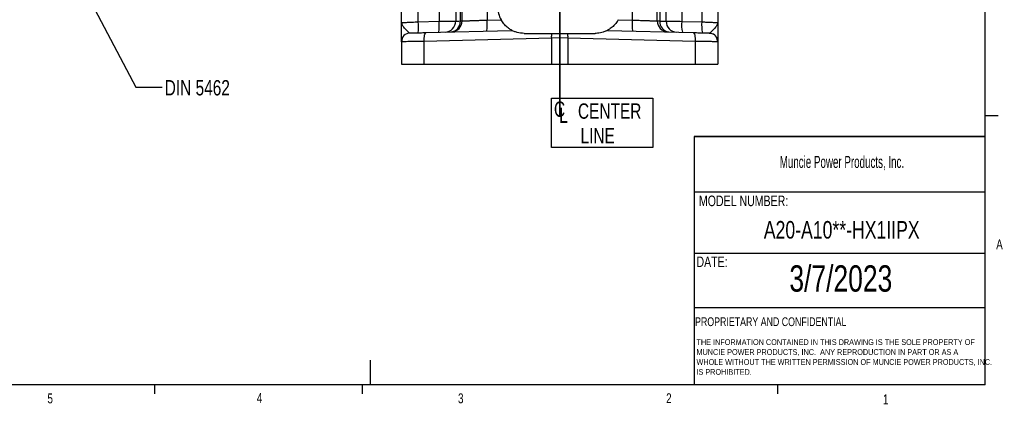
# Model space of a CAD drawing. Header units: inches. Extents: x 0.4 to 16.6, y 0.2 to 10.8.
# Tile 7 of 15: x 7.2 to 16.6, y 0.2 to 3.9. Entities that reach past the tile are written whole.
import ezdxf

# ---------------------------------------------------------------- set-up
doc = ezdxf.new("R2010")
doc.units = ezdxf.units.IN
doc.header["$MEASUREMENT"] = 0
doc.layers.add('BORDER', color=7, linetype='Continuous', lineweight=25)
doc.layers.add('SLD-0', color=7, linetype='Continuous', lineweight=25)
doc.styles.add('SLDTEXTSTYLE0', font='TXT', dxfattribs={"width": 0.75})
doc.styles.add('SLDTEXTSTYLE1', font='TXT', dxfattribs={"width": 0.605})
doc.dimstyles.new('SLDDIMSTYLE1', dxfattribs={"dimtxt": 0.18, "dimasz": 0.13, "dimexe": 0, "dimexo": 0.0625, "dimgap": 0, "dimtad": 0, "dimtih": 1, "dimtoh": 1, "dimdec": 0, "dimrnd": 1e-09, "dimzin": 0, "dimdsep": 46, "dimtxsty": 'Standard', "dimsah": 1, "dimcen": 0.09, "dimadec": 0, "dimazin": 0, "dimtfac": 0.13, "dimtdec": 0, "dimtofl": 0, "dimtmove": 0, "dimatfit": 3, "dimfxl": 0, "dimfrac": 2, "dimtolj": 1, "dimtzin": 0, "dimarcsym": 0})

# ---------------------------------------------------------------- blocks, each defined once
blk = doc.blocks.new('SW_NOTE_0')
at = {"layer": 'SLD-0', "color": 0, "char_height": 0.055, "attachment_point": 1, "style": 'SLDTEXTSTYLE0'}
for s, insert in [('THE INFORMATION CONTAINED IN THIS DRAWING IS THE SOLE PROPERTY OF', (0, 0.0709)), ('MUNCIE POWER PRODUCTS, INC.  ANY REPRODUCTION IN PART OR AS A', (0, -0.0235)), ('WHOLE WITHOUT THE WRITTEN PERMISSION OF MUNCIE POWER PRODUCTS, INC.', (0, -0.1178)), ('IS PROHIBITED.', (0, -0.2122))]:
    blk.add_mtext(s, dxfattribs=dict(at, insert=insert))
blk = doc.blocks.new('SW_SYMBOL_MOD_CL')
at = {"layer": 'SLD-0', "color": 0, "char_height": 30.8, "attachment_point": 5, "style": 'SLDTEXTSTYLE0'}
for s, insert in [('C', (15.7, 23.6)), ('L', (23.6, 11.8))]:
    blk.add_mtext(s, dxfattribs=dict(at, insert=insert))
blk = doc.blocks.new('SW_NOTE_0_1')
at = {"layer": 'SLD-0', "color": 0}
for p, q in [((-0.0016, -0.2312), (-0.0016, 0.2385)), ((-0.0016, 0.2385), (0.9584, 0.2385)), ((0.9584, 0.2385), (0.9584, -0.2312)), ((0.9584, -0.2312), (-0.0016, -0.2312))]:
    blk.add_line(p, q, dxfattribs=at)
at = {"layer": 'SLD-0', "color": 0, "xscale": 0.004731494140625, "yscale": 0.004731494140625, "zscale": 0.004731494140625}
blk.add_blockref('SW_SYMBOL_MOD_CL', (0, 0.0202), dxfattribs=at)
at = {"layer": 'SLD-0', "color": 0, "char_height": 0.14583, "attachment_point": 1, "style": 'SLDTEXTSTYLE0'}
for s, insert in [('CENTER', (0.2491, 0.188)), ('LINE', (0.2734, -0.0458))]:
    blk.add_mtext(s, dxfattribs=dict(at, insert=insert))

msp = doc.modelspace()

# ---------------------------------------------------------------- linework, layer by layer
at = {"color": 7, "linetype": 'Continuous', "lineweight": 25}
for p, q in [((13.0319, 3.8555), (13.0319, 4.9951)), ((13.2678, 3.8467), (13.2678, 4.9951)), ((13.2928, 4.6897), (13.2928, 3.8464)), ((11.4178, 3.8467), (11.4178, 4.5337)), ((11.6537, 4.5453), (11.6537, 3.8555)), ((11.4011, 3.8465), (11.4011, 4.2183)), ((10.8428, 3.8316), (10.8428, 3.9836)), ((11.0022, 3.8384), (11.0022, 3.9836)), ((11.199, 3.9836), (11.199, 3.8435)), ((11.3566, 3.9836), (11.3566, 3.8451)), ((13.3526, 3.8445), (13.3526, 3.9836)), ((13.4997, 3.9836), (13.4997, 3.8431)), ((13.6906, 3.9836), (13.6906, 3.8381)), ((13.8428, 3.9836), (13.8428, 3.8316)), ((10.8428, 3.8316), (10.8483, 3.8319)), ((10.8477, 3.82), (10.8428, 3.8316)), ((10.8457, 3.8317), (10.8436, 3.8205)), ((11.0022, 3.8384), (11.199, 3.8435)), ((11.6537, 3.8555), (11.7868, 3.8589)), ((12.8988, 3.8589), (13.0319, 3.8555)), ((13.4997, 3.8431), (13.6906, 3.8381)), ((13.8376, 3.8318), (13.8428, 3.8316)), ((13.8428, 3.8316), (13.838, 3.8203)), ((13.842, 3.8208), (13.84, 3.8317)), ((11.0774, 3.7364), (11.8896, 3.7577)), ((12.7959, 3.7577), (13.6082, 3.7364)), ((10.8428, 3.6491), (10.8428, 3.4356)), ((12.2638, 3.6847), (11.0571, 3.6531)), ((11.0571, 3.4356), (11.0571, 3.6531)), ((12.0061, 3.7289), (12.2661, 3.7289)), ((12.3428, 3.6862), (12.2638, 3.6847)), ((12.2638, 3.6847), (12.2638, 3.4356)), ((12.4217, 3.6847), (12.3428, 3.6862)), ((12.4194, 3.7289), (12.6794, 3.7289)), ((12.4217, 3.6847), (12.4217, 3.4356)), ((13.6284, 3.6531), (12.4217, 3.6847)), ((13.6284, 3.6531), (13.6284, 3.4356)), ((13.8428, 3.6491), (13.8353, 3.6493)), ((13.8428, 3.6491), (13.8428, 3.4356)), ((10.8428, 3.4356), (11.0571, 3.4356)), ((11.0571, 3.4356), (12.2638, 3.4356)), ((12.2638, 3.4356), (12.4217, 3.4356)), ((12.4217, 3.4356), (13.6284, 3.4356)), ((13.6284, 3.4356), (13.8428, 3.4356))]:
    msp.add_line(p, q, dxfattribs=at)
at = {"color": 7, "linetype": 'Continuous', "lineweight": 25, "flags": 128}
for points in [[(11.0571, 3.6531), (11.0572, 3.6693), (11.058, 3.6849), (11.0598, 3.6992), (11.0622, 3.7118), (11.0653, 3.7222), (11.069, 3.7299), (11.0731, 3.7347), (11.0774, 3.7364)], [(13.6082, 3.7364), (13.6125, 3.7347), (13.6165, 3.7299), (13.6202, 3.7222), (13.6233, 3.7118), (13.6258, 3.6992), (13.6275, 3.6849), (13.6284, 3.6693), (13.6284, 3.6531)], [(13.7616, 3.7324), (13.7776, 3.7305), (13.7922, 3.7258)]]:
    msp.add_lwpolyline(points, dxfattribs=at)
at = {"color": 7, "linetype": 'Continuous', "lineweight": 25}
for centre, radius, start, end in [((12.0061, 3.9789), 0.25, 180, 208.67907), ((10.4043, 3.7968), 0.5993, 354.02379, 3.97697), ((10.6011, 3.802), 0.5993, 354.02379, 3.97697), ((11.2532, 3.8445), 0.1034, 271.80509, 0.3396), ((11.3023, 3.8412), 0.0989, 274.58207, 3.10305), ((11.3138, 3.8467), 0.104, 271.5, 0), ((11.0558, 3.8139), 0.5993, 354.02379, 3.97697), ((13.6297, 3.8139), 0.5993, 176.02303, 185.97621), ((13.3718, 3.8467), 0.104, 180, 268.5), ((13.3892, 3.8386), 0.0968, 175.36967, 263.61457), ((13.455, 3.8428), 0.1024, 179.05826, 267.63594), ((13.8033, 3.8094), 0.3054, 173.67196, 193.30944), ((13.9942, 3.8044), 0.3054, 173.67196, 193.30944), ((10.9261, 3.6491), 0.0833, 91.5, 180), ((12.5335, 3.6926), 0.2698, 172.26346, 181.66845), ((12.1521, 3.6926), 0.2698, 358.33155, 7.73654), ((13.7594, 3.6491), 0.0833, 0, 29.46347)]:
    msp.add_arc(centre, radius, start, end, dxfattribs=at)
for points, knots in [([(10.8428, 3.6491), (10.8428, 3.6499), (10.8428, 3.6515), (10.8428, 3.6634), (10.8428, 3.6815), (10.8428, 3.7078), (10.8428, 3.7428), (10.8428, 3.7857), (10.8428, 3.8162), (10.8428, 3.8316)], [0, 0, 0, 0, 0.1249395, 0.2501263, 0.3727131, 0.5005739, 0.6650645, 0.8303125, 1, 1, 1, 1]), ([(11.199, 3.8435), (11.2207, 3.8438), (11.2589, 3.8441), (11.3074, 3.8446), (11.3427, 3.845), (11.352, 3.8451), (11.3566, 3.8451)], [0, 0, 0, 0, 0.285011, 0.499936, 0.757669, 1, 1, 1, 1]), ([(11.3566, 3.8451), (11.3612, 3.8452), (11.3705, 3.8455), (11.3909, 3.8462), (11.4011, 3.8465)], [0, 0, 0, 0, 0.4960907, 1, 1, 1, 1]), ([(11.4011, 3.8465), (11.406, 3.8466), (11.4156, 3.8467), (11.4171, 3.8467), (11.4178, 3.8467)], [0, 0, 0, 0, 0.504309, 1, 1, 1, 1]), ([(11.4178, 3.8467), (11.421, 3.8468), (11.4258, 3.847), (11.4552, 3.8481), (11.4797, 3.849), (11.5027, 3.8498), (11.5215, 3.8505), (11.5426, 3.8513), (11.5696, 3.8523), (11.6065, 3.8537), (11.6366, 3.8548), (11.6537, 3.8555)], [0, 0, 0, 0, 0.2426246, 0.3693035, 0.4992146, 0.5595767, 0.6230255, 0.6895611, 0.7591832, 0.8636599, 1, 1, 1, 1]), ([(11.8896, 3.7577), (11.8889, 3.7581), (11.8872, 3.759), (11.8717, 3.7676), (11.8458, 3.7858), (11.8135, 3.8164), (11.7956, 3.8449), (11.7868, 3.8589)], [0, 0, 0, 0, 0.101068, 0.239881, 0.483992, 0.746038, 1, 1, 1, 1]), ([(12.8988, 3.8589), (12.8909, 3.8463), (12.8734, 3.8181), (12.8398, 3.7854), (12.812, 3.7665), (12.7978, 3.7587), (12.7965, 3.758), (12.7959, 3.7577)], [0, 0, 0, 0, 0.2282945, 0.5091598, 0.7942115, 0.9093742, 1, 1, 1, 1]), ([(13.0319, 3.8555), (13.0437, 3.855), (13.0655, 3.8542), (13.0949, 3.8531), (13.128, 3.8519), (13.1638, 3.8505), (13.201, 3.8492), (13.2304, 3.8481), (13.2597, 3.847), (13.2646, 3.8468), (13.2678, 3.8467)], [0, 0, 0, 0, 0.094541, 0.174892, 0.241043, 0.377032, 0.500723, 0.63065, 0.757344, 1, 1, 1, 1]), ([(13.2678, 3.8467), (13.2688, 3.8467), (13.271, 3.8466), (13.2855, 3.8465), (13.2928, 3.8464)], [0, 0, 0, 0, 0.493424, 1, 1, 1, 1]), ([(13.2928, 3.8464), (13.3056, 3.846), (13.331, 3.8452), (13.3455, 3.8448), (13.3526, 3.8445)], [0, 0, 0, 0, 0.505452, 1, 1, 1, 1]), ([(13.3526, 3.8445), (13.3571, 3.8445), (13.3665, 3.8444), (13.3966, 3.8441), (13.4414, 3.8436), (13.4796, 3.8433), (13.4997, 3.8431)], [0, 0, 0, 0, 0.203756, 0.4384, 0.703847, 1, 1, 1, 1]), ([(13.8428, 3.8316), (13.8428, 3.8162), (13.8428, 3.7857), (13.8428, 3.7428), (13.8428, 3.7077), (13.8428, 3.6817), (13.8428, 3.6567), (13.8428, 3.6522), (13.8428, 3.6491)], [0, 0, 0, 0, 0.169826, 0.335253, 0.499961, 0.627917, 0.750681, 1, 1, 1, 1]), ([(10.9239, 3.7324), (10.926, 3.7325), (10.9301, 3.7326), (10.9638, 3.7335), (11.014, 3.7348), (11.0566, 3.7359), (11.0774, 3.7364)], [0, 0, 0, 0, 0.243268, 0.499953, 0.756665, 1, 1, 1, 1]), ([(12.0061, 3.7289), (11.9831, 3.7308), (11.9481, 3.7336), (11.9124, 3.7468), (11.8963, 3.7542), (11.8902, 3.7574), (11.8897, 3.7576), (11.8896, 3.7577)], [0, 0, 0, 0, 0.437339, 0.667102, 0.837046, 0.950512, 1, 1, 1, 1]), ([(12.7959, 3.7577), (12.7953, 3.7574), (12.7937, 3.7566), (12.7803, 3.7498), (12.7505, 3.738), (12.7132, 3.7298), (12.6863, 3.7291), (12.6794, 3.7289)], [0, 0, 0, 0, 0.108191, 0.255469, 0.490158, 0.869279, 1, 1, 1, 1]), ([(13.6082, 3.7364), (13.6289, 3.7359), (13.6716, 3.7348), (13.7217, 3.7335), (13.7554, 3.7326), (13.7596, 3.7325), (13.7616, 3.7324)], [0, 0, 0, 0, 0.243335, 0.500047, 0.756732, 1, 1, 1, 1]), ([(11.0571, 3.6531), (11.0403, 3.6528), (11.0077, 3.6522), (10.9694, 3.6515), (10.9409, 3.651), (10.9201, 3.6506), (10.8874, 3.65), (10.8515, 3.6493), (10.8456, 3.6492), (10.8428, 3.6491)], [0, 0, 0, 0, 0.140209, 0.270412, 0.3517, 0.42853, 0.500902, 0.754988, 1, 1, 1, 1]), ([(12.2661, 3.7289), (12.2739, 3.7289), (12.2903, 3.7289), (12.316, 3.7289), (12.3338, 3.7289), (12.3428, 3.7289)], [0, 0, 0, 0, 0.311383, 0.654131, 1, 1, 1, 1]), ([(12.3428, 3.7289), (12.3428, 3.7219), (12.3427, 3.7085), (12.3428, 3.6935), (12.3428, 3.6862)], [0, 0, 0, 0, 0.5178694, 1, 1, 1, 1]), ([(12.3428, 3.7289), (12.3508, 3.7289), (12.3678, 3.7289), (12.3935, 3.7289), (12.4107, 3.7289), (12.4194, 3.7289)], [0, 0, 0, 0, 0.311383, 0.654131, 1, 1, 1, 1]), ([(13.8389, 3.6492), (13.8389, 3.6568), (13.839, 3.6724), (13.8297, 3.6948), (13.814, 3.7142), (13.7991, 3.7221), (13.7917, 3.726)], [0, 0, 0, 0, 0.239843, 0.492533, 0.749334, 1, 1, 1, 1])]:
    msp.add_open_spline(points, degree=3, knots=knots, dxfattribs=at)
at = {"color": 8, "linetype": 'Continuous', "lineweight": 25}
for points, knots in [([(10.8483, 3.8319), (10.8497, 3.8319), (10.854, 3.8321), (10.8869, 3.8335), (10.9396, 3.8357), (10.9818, 3.8375), (11.0022, 3.8384)], [0, 0, 0, 0, 0.142839, 0.433286, 0.72719, 1, 1, 1, 1]), ([(13.6906, 3.8381), (13.7028, 3.8376), (13.7258, 3.8366), (13.7638, 3.835), (13.803, 3.8333), (13.8322, 3.8321), (13.8362, 3.8319), (13.8376, 3.8318)], [0, 0, 0, 0, 0.168939, 0.319961, 0.567371, 0.856913, 1, 1, 1, 1]), ([(10.9239, 3.7324), (10.9194, 3.7343), (10.9095, 3.7384), (10.885, 3.7653), (10.8557, 3.7933), (10.8502, 3.8117), (10.8477, 3.82)], [0, 0, 0, 0, 0.206466, 0.449493, 0.751104, 1, 1, 1, 1]), ([(13.838, 3.8203), (13.8355, 3.8119), (13.8299, 3.7934), (13.8005, 3.7653), (13.776, 3.7384), (13.7662, 3.7343), (13.7616, 3.7324)], [0, 0, 0, 0, 0.251157, 0.55186, 0.794155, 1, 1, 1, 1]), ([(13.8353, 3.6493), (13.8338, 3.6493), (13.8311, 3.6493), (13.8167, 3.6496), (13.8019, 3.6499), (13.7734, 3.6504), (13.7322, 3.6512), (13.6778, 3.6522), (13.6453, 3.6528), (13.6284, 3.6531)], [0, 0, 0, 0, 0.138119, 0.233999, 0.331043, 0.429253, 0.691411, 0.839996, 1, 1, 1, 1])]:
    msp.add_open_spline(points, degree=3, knots=knots, dxfattribs=at)
at = {"layer": 'BORDER'}
for p, q in [((16.3763, 0.3921), (16.3763, 10.6421)), ((16.3763, 2.9503), (16.5013, 2.9503)), ((13.6175, 2.7488), (13.6175, 0.3921)), ((13.6175, 2.2235), (16.3763, 2.2235)), ((13.6175, 1.6426), (16.3763, 1.6426)), ((13.6175, 1.1283), (16.3763, 1.1283)), ((10.5445, 0.6263), (10.5445, 0.3921)), ((16.3763, 0.3921), (0.6263, 0.3921)), ((8.501, 0.3921), (8.501, 0.3073)), ((10.4698, 0.3921), (10.4698, 0.3073)), ((14.4073, 0.3921), (14.4073, 0.3073))]:
    msp.add_line(p, q, dxfattribs=at)
at = {"layer": 'SLD-0'}
for p, q in [((12.3428, 2.9494), (12.3428, 9.5019)), ((12.3428, 4.3956), (12.3428, 2.9494))]:
    msp.add_line(p, q, dxfattribs=at)
at = {"layer": 'SLD-0', "lineweight": 35}
msp.add_line((13.6175, 2.7488), (16.3763, 2.7488), dxfattribs=at)

# ---------------------------------------------------------------- block references
at = {"layer": 'SLD-0'}
for name, p in [('SW_NOTE_0_1', (12.2671, 2.8763)), ('SW_NOTE_0', (13.64, 0.7548))]:
    msp.add_blockref(name, p, dxfattribs=at)

# ---------------------------------------------------------------- texts
at = {"color": 7, "linetype": 'Continuous', "lineweight": 0, "char_height": 0.0937, "attachment_point": 1, "style": 'SLDTEXTSTYLE0'}
for s, insert in [('A', (16.4821, 1.7726)), ('5', (7.4851, 0.3106)), ('4', (9.4701, 0.3137)), ('3', (11.3788, 0.3116)), ('2', (13.3523, 0.3124)), ('1', (15.4083, 0.3014))]:
    msp.add_mtext(s, dxfattribs=dict(at, insert=insert))
at = {"layer": 'BORDER', "style": 'SLDTEXTSTYLE0'}
for s, insert, char_height, attachment_point in [('A20-A10**-HX1IIPX', (15.0174, 1.9476), 0.166667, 2), ('3/7/2023', (15.0091, 1.5273), 0.25, 2), ('PROPRIETARY AND CONFIDENTIAL', (13.6268, 1.0336), 0.083333, 1)]:
    msp.add_mtext(s, dxfattribs=dict(at, insert=insert, char_height=char_height, attachment_point=attachment_point))
at = {"layer": 'SLD-0', "attachment_point": 1}
for s, insert, char_height, style in [('DIN 5462', (8.5975, 3.2858), 0.14583, 'SLDTEXTSTYLE0'), ('Muncie Power Products, Inc.', (14.4296, 2.5659), 0.114583, 'SLDTEXTSTYLE1'), ('MODEL NUMBER:', (13.6634, 2.189), 0.1, 'SLDTEXTSTYLE0'), ('DATE:', (13.64, 1.6107), 0.1, 'SLDTEXTSTYLE0')]:
    msp.add_mtext(s, dxfattribs=dict(at, insert=insert, char_height=char_height, style=style))

# ---------------------------------------------------------------- leaders
at = {"layer": 'SLD-0'}
msp.add_leader([(7.6804, 4.4354), (8.3243, 3.2179), (8.5743, 3.2179)], dimstyle='SLDDIMSTYLE1', dxfattribs=at)

doc.saveas('drawing.dxf')
